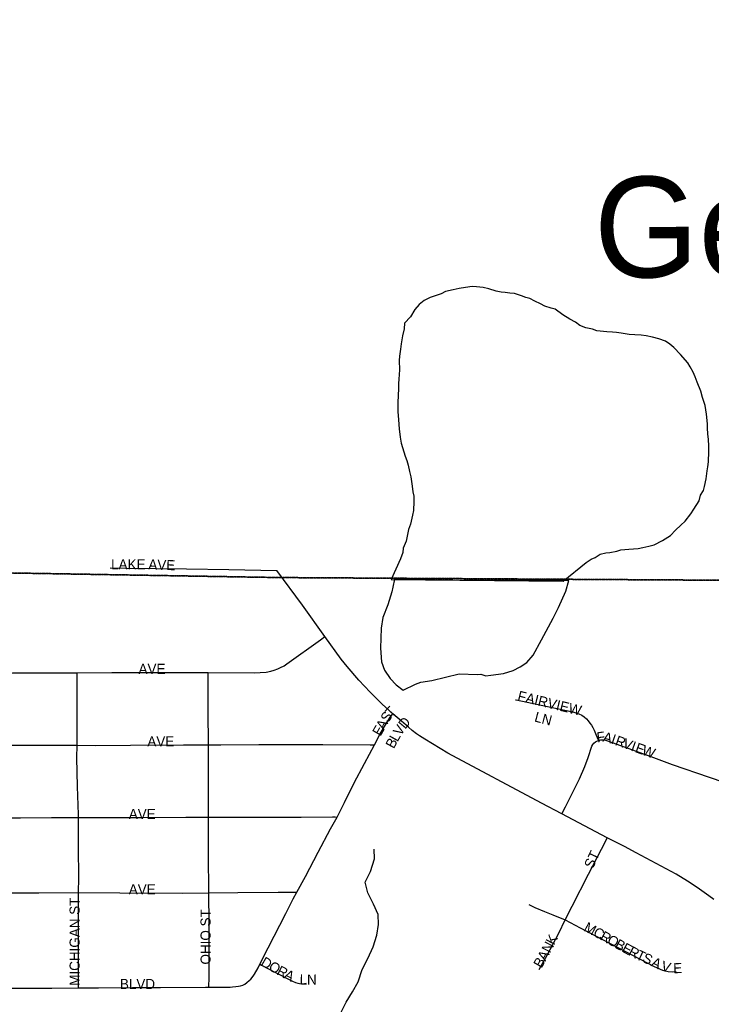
# Model space of a CAD drawing. Header units: feet. Extents: x 2113747 to 2516209, y 960708 to 1356798.
# Tile 184 of 253: x 2275296 to 2278735, y 1219463 to 1224357. Entities that reach past the tile are written whole.
import ezdxf

# ---------------------------------------------------------------- set-up
doc = ezdxf.new("R2010")
doc.units = ezdxf.units.FT
doc.header["$LTSCALE"] = 50
doc.header["$MEASUREMENT"] = 0
doc.linetypes.add('OhDOT_USTN3', pattern=[0.22, 0.165, -0.055])
for name, color, linetype in [('0_Xref', 7, 'Continuous'), ('GM_X_Adjacent_County', 251, 'OhDOT_USTN3'), ('GM_X_City_Street', 251, 'Continuous'), ('GM_X_City_Street_Text', 251, 'Continuous'), ('GM_X_County', 251, 'OhDOT_USTN3'), ('GM_X_Minor_Lake', 5, 'Continuous'), ('GM_X_Minor_Lake_Text', 5, 'Continuous'), ('GM_X_Minor_River', 5, 'Continuous'), ('GM_X_State_Route', 1, 'Continuous')]:
    doc.layers.add(name, color=color, linetype=linetype)
doc.styles.add('Styledgn030', font='dgn030.shx')
doc.styles.add('Styledgn031', font='dgn031.shx')

# ---------------------------------------------------------------- blocks, each defined once
blk = doc.blocks.new('POR')
at = {"layer": 'GM_X_Adjacent_County', "flags": 128}
blk.add_lwpolyline([(2351052.5, 1329594.3), (2350879.1, 1334708.4), (2350791.8, 1338454.2), (2350667.8, 1343781.6), (2350609.9, 1346276.9), (2350531.6, 1349651.6), (2350399.1, 1355339.2), (2350380, 1356156), (2355988.4, 1356270.2), (2362156, 1356413.1), (2364414.3, 1356332.7), (2367820.1, 1356543.6), (2373682.9, 1356692.3), (2373928.7, 1356687.9), (2374041.5, 1356698.2), (2374297, 1356706.3), (2374557, 1356715.1), (2374611, 1356721.1), (2377535.4, 1356797.8), (2377673.8, 1350903.2), (2377693.2, 1350174.6), (2377734.5, 1349029.3), (2377727.5, 1347899.2), (2377724.6, 1347726), (2377787.3, 1343505.5), (2377836.3, 1339122.8), (2378017.4, 1330260.5), (2378022.7, 1327034.1), (2378032.6, 1326390.9), (2378043.3, 1325696), (2378196.6, 1317523.5), (2378303.2, 1312082.8), (2378402.5, 1304572.8), (2378433.9, 1301943.8), (2378438, 1301598.6), (2378501, 1296323.2), (2378560.7, 1291324.1), (2378588.4, 1289003.8), (2378621.3, 1286247.6), (2378649.3, 1283902.5), (2378675.8, 1281682.1), (2378707.4, 1279034.4), (2378754.1, 1276289.5), (2378873.1, 1270911), (2378865.7, 1269735), (2378972.5, 1263470.8), (2379227.7, 1251499.9), (2379253.5, 1249553.4), (2379295.5, 1246319.3), (2379403.9, 1237932.7), (2379428.2, 1236057.6), (2379497.9, 1231510.1), (2379604.8, 1226363.7), (2379690, 1223029.2), (2374472.3, 1222923.6), (2372194.3, 1222881.1), (2369644.5, 1222836), (2365829.3, 1222755.4), (2364179.8, 1222723), (2358764.2, 1222567.9), (2356857.8, 1222526.2), (2353397.3, 1222450.6), (2350843.4, 1222394.8), (2349299.7, 1222361.1), (2344323.7, 1222288.3), (2343737.4, 1222286.4), (2341238.8, 1222244.5), (2338510.3, 1222201), (2335681.5, 1222157.3), (2333341.1, 1222132.7), (2327982.2, 1222075.8), (2326583.9, 1222060.9), (2319071, 1221920.3), (2315599.9, 1221874.5), (2313088.3, 1221841.3), (2308425.8, 1221766), (2303374.4, 1221676), (2299175.1, 1221608.8), (2298613, 1221604.6), (2295595.2, 1221590.6), (2294723.8, 1221588), (2291838.4, 1221591.7), (2289132.5, 1221589), (2288155.2, 1221588), (2287633.6, 1221586.7), (2287284, 1221585.8), (2279435.7, 1221566.7), (2276583.5, 1221584), (2274225.6, 1221624.2), (2272941.3, 1221646.2), (2272891.5, 1224957.7), (2272866, 1226650.3), (2272826.2, 1229297.2), (2272742.1, 1235619.2), (2272725.8, 1236334.6), (2272653.5, 1239711.7), (2272622.2, 1242714.8), (2272607.8, 1245574.1), (2272603.3, 1246465.6), (2272594.1, 1248304.9), (2272591.8, 1248752.1), (2272589.8, 1249140.8), (2272588.9, 1249331.4), (2273861.5, 1249361.7), (2276805.2, 1249431.7), (2277390.2, 1249445.5), (2277328.3, 1250381.2), (2277211.3, 1252109.8), (2277170.8, 1252706.6), (2276903, 1256950), (2274507, 1256901.5), (2272766.9, 1256889.2), (2272603.7, 1256897.8), (2272556.6, 1259612.4), (2272556.4, 1260536.4), (2272556.2, 1262102.7), (2272568.8, 1262895.6), (2272555.1, 1264929.6), (2272507.4, 1273182.6), (2272470.7, 1276565.2), (2272464.6, 1277200.3), (2272454.7, 1278616.8), (2272446.2, 1280038.1), (2272427.7, 1282834.5), (2272420.1, 1284104.8), (2272413, 1285151), (2272362.1, 1289611.1), (2272348, 1290511.1), (2272339.7, 1292585.1), (2272240, 1297398.1), (2272202.6, 1299771.4), (2272161.3, 1302391.8), (2279882.8, 1302541.4), (2283686.9, 1302615), (2294074.8, 1302762.8), (2295567.7, 1302772.2), (2298199.1, 1302788), (2298196.1, 1305189), (2298195.7, 1305528.8), (2298187.8, 1311966.2), (2298187.3, 1312321.1), (2298208.4, 1319400), (2298174.4, 1322861.7), (2298176.6, 1328361.7), (2298176.7, 1328633.1), (2299093.6, 1328650.4), (2302357.9, 1328712.2), (2307027.1, 1328845.7), (2308135.9, 1328856.6), (2310411.9, 1328864.9), (2312316.3, 1328940.5), (2312728.4, 1328942.6), (2313244.1, 1328952.5), (2315940.4, 1328993.4), (2319295.6, 1329027.2), (2324554.6, 1329126.7), (2326470.8, 1329162.2), (2329806.3, 1329194.6), (2329825.1, 1329214.1), (2329835.2, 1329220.5), (2329850.9, 1329223.6), (2329868.7, 1329224.6), (2330942.3, 1329244.3), (2332564.1, 1329274.2), (2338225.3, 1329378.8), (2338796.5, 1329389.3), (2339340.5, 1329399.4), (2340796.8, 1329426.3), (2342860.8, 1329464.5), (2347906.3, 1329546.2), (2351052.5, 1329594.3)], dxfattribs=at)
at = {"layer": 'GM_X_City_Street', "flags": 128}
for points in [[(2275745.7, 1221631.8), (2275822.9, 1221631)], [(2275822.9, 1221631), (2276125.4, 1221627.8), (2276335.8, 1221623.5), (2276335.9, 1221623.6), (2276574.5, 1221618.4)], [(2276233.1, 1221111.7), (2276464.9, 1221110.8), (2276491.8, 1221111.7), (2276521.3, 1221113.8), (2276544.3, 1221118.2), (2276560.4, 1221122.9), (2276579.1, 1221129.8), (2276593.4, 1221136.4), (2276610.4, 1221145.9), (2276623.8, 1221154.6), (2276790.7, 1221275.2), (2276812.7, 1221291.2)], [(2274282.9, 1221103.6), (2274402.2, 1221104), (2274556.4, 1221104.2), (2274693.4, 1221104.6), (2274909.7, 1221106.7), (2275260.3, 1221109.7), (2275581, 1221111.2)], [(2275580.8, 1220750.2), (2275580.9, 1220856.9), (2275581, 1220962.1), (2275581, 1221059.8), (2275581, 1221111.2)], [(2275581, 1221111.2), (2275753.9, 1221112), (2275982.8, 1221112), (2276166.4, 1221111.9), (2276233.1, 1221111.7)], [(2276234.1, 1220753.1), (2276234.9, 1220795.1), (2276233, 1220877.1), (2276233.1, 1221104.1), (2276233.1, 1221111.7)], [(2277760.6, 1220976.3), (2277763.8, 1220975.6), (2277819, 1220964), (2277974.3, 1220931.4), (2278046.3, 1220916.2), (2278061.5, 1220911.8), (2278075.9, 1220906.5), (2278090.7, 1220899.2), (2278102.1, 1220891.3), (2278113.4, 1220881.4), (2278122.3, 1220872), (2278131.4, 1220860.6), (2278139.1, 1220849.8), (2278146.3, 1220838), (2278152.8, 1220825.7), (2278159.7, 1220808.6), (2278171.1, 1220780.2), (2278173.6, 1220774)], [(2277060.2, 1220752.7), (2277086.5, 1220803.3), (2277104.7, 1220834.6), (2277127.2, 1220873.4), (2277137.8, 1220889.4), (2277151.9, 1220906.7)], [(2277991.3, 1220408.8), (2278009.7, 1220445.1), (2278080.1, 1220583.5), (2278106.2, 1220645.6), (2278121.7, 1220689.1), (2278141, 1220746.1), (2278145.5, 1220754.1), (2278150.7, 1220760.9), (2278158.1, 1220767.1), (2278165.9, 1220771.4), (2278173.6, 1220774)], [(2278173.6, 1220774), (2278175.1, 1220774.5), (2278185.6, 1220776.7), (2278195.9, 1220777.5), (2278208.5, 1220775.7), (2278241.7, 1220764.4), (2278342.7, 1220727), (2278447.6, 1220689.4), (2278539.7, 1220655.4), (2278724.5, 1220591.7), (2278797.8, 1220567.3), (2278918.2, 1220529.5), (2279062.9, 1220486.5), (2279257.5, 1220428.1)], [(2274282, 1220746.2), (2274421.9, 1220745.5), (2274718.7, 1220748.5), (2275040.5, 1220751.9), (2275216.6, 1220750.8), (2275478.6, 1220751.4), (2275580.8, 1220750.2)], [(2275587.7, 1220390.6), (2275587.4, 1220405.5), (2275583.3, 1220546.2), (2275580.7, 1220687.4), (2275580.8, 1220750.2)], [(2275580.8, 1220750.2), (2275674.1, 1220749.8), (2275846.1, 1220750.9), (2276110.2, 1220752.6), (2276234.1, 1220753.1)], [(2276234.1, 1220753.1), (2276296.4, 1220753.3), (2276484.5, 1220753.9), (2276607.4, 1220754.3), (2276803.7, 1220753.7), (2277039.1, 1220752.9), (2277060.2, 1220752.7)], [(2276235.3, 1220392.8), (2276235.3, 1220420.6), (2276234.7, 1220597.7), (2276234.1, 1220753.1)], [(2276873.8, 1220393.5), (2276910.1, 1220466.2), (2276959.3, 1220564.4), (2277010.6, 1220660), (2277060.2, 1220752.7)], [(2274282.3, 1220386.1), (2274431.8, 1220386.1), (2274631, 1220386.1), (2275099.7, 1220389.5), (2275299.3, 1220389.1), (2275453.3, 1220391), (2275587.7, 1220390.6)], [(2275587.7, 1220390.6), (2275771.4, 1220391.2), (2275904.3, 1220391.7), (2276122.7, 1220392.4), (2276235, 1220392.8), (2276235.3, 1220392.8)], [(2275588.9, 1220018.4), (2275589.1, 1220090.8), (2275588.3, 1220243.9), (2275587.7, 1220390.6)], [(2276235.3, 1220392.8), (2276331.6, 1220392.9), (2276526.2, 1220393.2), (2276694.7, 1220392.5), (2276850.8, 1220393.9), (2276864.1, 1220394.5), (2276873.8, 1220393.5)], [(2276236.3, 1220016.5), (2276235.6, 1220044.7), (2276235.4, 1220181.7), (2276235.3, 1220303.5), (2276235.3, 1220392.8)], [(2276674.4, 1220020.6), (2276716.6, 1220098.9), (2276780.6, 1220219.1), (2276841.9, 1220334.5), (2276873.8, 1220393.5)], [(2278008.3, 1219882.9), (2278043.5, 1219950.6), (2278124.9, 1220109.9), (2278209.7, 1220275.8), (2278217.5, 1220291)], [(2274284.2, 1220015.1), (2274372.8, 1220014.2), (2274512.7, 1220012.7), (2274643.1, 1220012.6), (2274826.8, 1220013.5), (2274999.9, 1220014.9), (2275187.7, 1220016.5), (2275390.2, 1220017), (2275588.9, 1220018.4)], [(2275587.4, 1219544), (2275587.4, 1219555.3), (2275588.4, 1219853.1), (2275588.9, 1220018.4)], [(2275588.9, 1220018.4), (2275589.5, 1220018.4), (2275793.8, 1220017.4), (2276105.2, 1220016.1), (2276236.3, 1220016.5)], [(2276236.3, 1220016.5), (2276380.1, 1220018.5), (2276580.2, 1220020.1), (2276657.7, 1220020.6), (2276674.4, 1220020.6)], [(2276236.8, 1219548.5), (2276236.9, 1219554), (2276237.8, 1219590.6), (2276237.7, 1219677), (2276237.6, 1219784.8), (2276237.4, 1219908.6), (2276236.6, 1219971.2), (2276236.3, 1220016.5)], [(2276490.1, 1219661.7), (2276530.5, 1219742.9), (2276619.5, 1219913.7), (2276656.1, 1219986.6), (2276674.4, 1220020.6)], [(2277827.6, 1219959.3), (2277856.5, 1219944), (2277904.5, 1219923.7), (2277947.1, 1219906.8), (2278008.3, 1219882.9)], [(2277878.4, 1219635.3), (2277918.7, 1219706.5), (2277977, 1219816.3), (2278008.3, 1219882.9)], [(2278008.3, 1219882.9), (2278083.4, 1219843.6), (2278343, 1219706.4), (2278450.3, 1219650.5), (2278492.3, 1219632.2), (2278505.4, 1219628.6), (2278521, 1219626.1), (2278540.2, 1219624.7), (2278560.2, 1219625.6)], [(2276236.8, 1219548.5), (2276342.9, 1219548.7), (2276354.2, 1219549.1), (2276369.8, 1219550.8), (2276383.3, 1219553), (2276393.2, 1219555.1), (2276404.5, 1219558.6), (2276415.9, 1219563.8), (2276425.8, 1219571.2), (2276437.1, 1219580.8), (2276444.5, 1219588.5), (2276456.7, 1219602.9), (2276464, 1219613.2), (2276481.3, 1219644.1), (2276490.1, 1219661.7)], [(2276490.1, 1219661.7), (2276498.8, 1219657.2), (2276567.9, 1219621.1), (2276652.9, 1219578.1), (2276666.8, 1219571.7), (2276678.7, 1219567.3), (2276687.4, 1219565.7), (2276696.5, 1219564.5), (2276703.1, 1219564.5), (2276711.9, 1219566), (2276720.3, 1219568.1)], [(2274284.9, 1219540.4), (2274288.1, 1219540.4), (2274432.9, 1219541), (2274608.9, 1219541.8), (2274807.3, 1219542.2), (2275022, 1219542.6), (2275213.3, 1219543), (2275455.8, 1219543.4), (2275587.4, 1219544)], [(2275587.4, 1219544), (2275687.5, 1219545), (2275857.2, 1219546.7), (2275996.4, 1219546.3), (2276219.1, 1219548.5), (2276236.8, 1219548.5)]]:
    blk.add_lwpolyline(points, dxfattribs=at)
at = {"layer": 'GM_X_County', "flags": 128}
blk.add_lwpolyline([(2353397.3, 1222450.6), (2356857.8, 1222526.2), (2358764.2, 1222567.9), (2364179.8, 1222723), (2365829.3, 1222755.4), (2369644.5, 1222836), (2372194.3, 1222881.1), (2374472.3, 1222923.6), (2379690, 1223029.2), (2379735.3, 1219825.9), (2379742.5, 1219374.1), (2379833.5, 1216178.2), (2380013.7, 1209139.3), (2380002.9, 1203412.7), (2380022.1, 1202248.7), (2380179.5, 1195355.7), (2380181.1, 1194352.1), (2380358.7, 1187411.8), (2380412.2, 1186569.4), (2380419, 1184192.9), (2380463.4, 1181822.8), (2380682.1, 1170162.6), (2380745.6, 1166807.5), (2380770.9, 1165044.4), (2380823.5, 1161381.7), (2380824.4, 1161039), (2380878.4, 1157551.6), (2380892.1, 1156694), (2381025.8, 1152330.2), (2381034.1, 1152022.9), (2381157.7, 1145149.6), (2381235.2, 1140057.3), (2381268.9, 1137567.7), (2381333.6, 1132856.3), (2381336.2, 1132676.3), (2381342.7, 1132209.7), (2381380.2, 1130882.5), (2381387.9, 1130504.3), (2381408.6, 1129490.6), (2381421.5, 1128859.1), (2381523.9, 1123852.6), (2381544, 1122871.8), (2381624.1, 1118858), (2381679.2, 1116097), (2382044.1, 1104151.5), (2382074.4, 1096083.3), (2382125.5, 1091786.6), (2380307.4, 1091765.7), (2379220.6, 1091753.5), (2378988.2, 1091750.9), (2374063.3, 1091695.8), (2368828.8, 1091636.7), (2365146.5, 1091594.1), (2364291.2, 1091584.2), (2363494.4, 1091575), (2360810.6, 1091544.4), (2360599, 1091542), (2358847.6, 1091522.2), (2355371.4, 1091476.5), (2352195.1, 1091434.8), (2348514, 1091386.5), (2345660.7, 1091348.1), (2342696.5, 1091308), (2341798.6, 1091295.9), (2335156.9, 1091206), (2333215.9, 1091179.6), (2331836.7, 1091160.8), (2328725.2, 1091118.3), (2328614.6, 1091116.8), (2326938, 1091094), (2326731.9, 1091091.2), (2324107.7, 1091055.6), (2318106.7, 1090974.3), (2313863.2, 1090916.7), (2307056.5, 1090902.7), (2301402.5, 1090840.2), (2299895.2, 1090830.9), (2299145.4, 1090827), (2298147.3, 1090820), (2294564.9, 1090799.7), (2294189.7, 1090794.9), (2291695.4, 1090779.5), (2287536.2, 1090732.9), (2283974.2, 1090692.1), (2281183.7, 1090660.2), (2280571.3, 1090645.8), (2279736.9, 1090638.3), (2276110.5, 1090564), (2275964.5, 1090560.6), (2275353.8, 1090543.6), (2275299.8, 1090544.7), (2274067.2, 1090515.4), (2274048.7, 1092052.6), (2274044.9, 1093010.2), (2274018.6, 1094549.4), (2274002.6, 1096381.5), (2273943.7, 1101977.2), (2273922.8, 1103968.8), (2273927.6, 1105260.2), (2273894.8, 1107881.1), (2273890.4, 1108659.3), (2273891.8, 1109492.1), (2273890, 1109707.5), (2273888.6, 1109866.3), (2273884.8, 1110318.2), (2273883.9, 1110420.3), (2273881.1, 1110747.6), (2273877.5, 1111173.5), (2273872.2, 1111793.8), (2273868, 1112293.9), (2273861.4, 1113068.9), (2273859.5, 1113280.7), (2273857.2, 1113574.9), (2273856.5, 1113636.4), (2273852.3, 1114201.4), (2273851, 1114280.8), (2273847.8, 1114656.2), (2273844.6, 1115019.5), (2273877.6, 1116829.3), (2273876.6, 1118816.7), (2273859.4, 1119169.8), (2273866, 1121326.5), (2273809.4, 1124393.2), (2273799.7, 1125028), (2273794.2, 1125937.8), (2273793.6, 1126045), (2273791.5, 1126394.8), (2273784.2, 1127598.8), (2273782.4, 1127896.3), (2273781.7, 1128012.6), (2273776.3, 1128907.7), (2273761.9, 1131307.3), (2273735.1, 1134958.5), (2273727.1, 1137671.6), (2273707.6, 1143905.8), (2273706.6, 1144116.6), (2273652, 1147705.5), (2273648.4, 1148193.1), (2273644.5, 1148717.3), (2273636.5, 1149823), (2273631.6, 1150488), (2273596.3, 1155295.4), (2273585.4, 1158808.2), (2273559.6, 1160545.6), (2273539.3, 1163371.7), (2273485.8, 1167056), (2273464.5, 1168621), (2273462.1, 1168895.5), (2273425.8, 1173043.6), (2273428, 1173103.9), (2273414.8, 1174719.8), (2273391.7, 1176176.2), (2273394.3, 1176620.2), (2273384.1, 1177023.3), (2273357.7, 1177775.8), (2273351.3, 1179125), (2273359.1, 1179653.6), (2273321.3, 1182083.5), (2273216.2, 1187364.3), (2273163.7, 1190519), (2273176, 1191452.9), (2273227.8, 1192712.3), (2273152, 1195400.2), (2273192.8, 1198453.5), (2273071.2, 1206556.1), (2272990.9, 1215563.4), (2272974.8, 1216501), (2272977.4, 1217406), (2272968.2, 1218487.3), (2272961.9, 1219224.8), (2272959.4, 1219526.6), (2272955.4, 1219996), (2272952.1, 1220381.2), (2272949.1, 1220734.4), (2272946, 1221095.4), (2272941.3, 1221646.2), (2274225.6, 1221624.2), (2276583.5, 1221584), (2279435.7, 1221566.7), (2287284, 1221585.8), (2287633.6, 1221586.7), (2288155.2, 1221588), (2289132.5, 1221589), (2291838.4, 1221591.7), (2294723.8, 1221588), (2295595.2, 1221590.6), (2298613, 1221604.6), (2299175.1, 1221608.8), (2303374.4, 1221676), (2308425.8, 1221766), (2313088.3, 1221841.3), (2315599.9, 1221874.5), (2319071, 1221920.3), (2326583.9, 1222060.9), (2327982.2, 1222075.8), (2333341.1, 1222132.7), (2335681.5, 1222157.3), (2338510.3, 1222201), (2341238.8, 1222244.5), (2343737.4, 1222286.4), (2344323.7, 1222288.3), (2349299.7, 1222361.1), (2350843.4, 1222394.8), (2353397.3, 1222450.6)], dxfattribs=at)
at = {"layer": 'GM_X_Minor_Lake'}
for p, q in [((2277142.2, 1221575.1), (2277998.9, 1221565.3)), ((2277545.8, 1221570.1), (2277159.3, 1221576.7)), ((2278026.4, 1221569.9), (2277545.8, 1221570.1))]:
    blk.add_line(p, q, dxfattribs=at)
at = {"layer": 'GM_X_Minor_Lake', "flags": 128}
for points in [[(2278722.6, 1222237.2), (2278720.2, 1222271.3), (2278717.9, 1222297.3), (2278715.5, 1222327.4), (2278715.3, 1222347.5), (2278710.7, 1222395.6), (2278704.2, 1222439.6), (2278691.7, 1222479.6), (2278683.4, 1222509.6), (2278664.8, 1222555.5), (2278654.5, 1222581.4), (2278644.2, 1222605.4), (2278629.9, 1222631.3), (2278617.7, 1222651.2), (2278581.2, 1222692.9), (2278548.8, 1222726.6), (2278528.6, 1222744.4), (2278506.4, 1222758.1), (2278474.3, 1222769.8), (2278442.1, 1222779.4), (2278410.1, 1222785), (2278386, 1222788.7), (2278354, 1222790.3), (2278326, 1222791.9), (2278285.9, 1222799.4), (2278263.9, 1222801.2), (2278243.8, 1222802.9), (2278215.8, 1222804.6), (2278165.7, 1222809.9), (2278143.6, 1222817.7), (2278111.5, 1222825.3), (2278081.4, 1222837), (2278059.2, 1222852.7), (2278031, 1222868.4), (2277996.8, 1222890.1), (2277958.4, 1222917.6), (2277938.4, 1222923.4), (2277906.2, 1222933), (2277886.1, 1222944.8), (2277857.9, 1222958.5), (2277831.8, 1222970.2), (2277811.7, 1222976), (2277791.6, 1222983.7), (2277755.5, 1222995.3), (2277733.4, 1222997), (2277709.4, 1223000.7), (2277689.4, 1223002.5), (2277665.3, 1223008.2), (2277629.2, 1223019.8), (2277601.1, 1223025.4), (2277567, 1223029), (2277545, 1223030.8), (2277513.1, 1223026.3), (2277481.1, 1223019.9), (2277451.2, 1223013.5), (2277413.3, 1223005), (2277391.4, 1222994.7), (2277337.6, 1222975.9), (2277307.8, 1222961.5), (2277282, 1222941.1), (2277260.3, 1222916.8), (2277238.8, 1222880.4), (2277209.1, 1222847.9), (2277207.5, 1222819.8), (2277199.9, 1222785.6), (2277192.4, 1222745.3), (2277188.7, 1222719.2), (2277185.1, 1222685), (2277183.3, 1222662.9), (2277183.9, 1222616.8), (2277182.2, 1222592.7), (2277180.4, 1222570.6), (2277178.7, 1222548.5), (2277179, 1222520.4), (2277177.4, 1222492.3), (2277175.9, 1222450.1), (2277176.3, 1222410), (2277178.8, 1222367.9), (2277183.3, 1222323.8), (2277187.8, 1222281.8), (2277192.2, 1222251.7), (2277198.5, 1222229.7), (2277213, 1222187.8), (2277221.2, 1222165.8), (2277227.5, 1222141.8), (2277233.9, 1222111.8), (2277240.2, 1222083.8), (2277244.5, 1222061.8), (2277246.7, 1222037.7), (2277251.1, 1222009.7), (2277255.3, 1221987.7), (2277255.6, 1221961.6), (2277254.2, 1221917.4), (2277248.5, 1221893.3), (2277239, 1221849), (2277229.3, 1221822.8), (2277218, 1221764.5), (2277202.4, 1221730.1), (2277200.6, 1221708.1), (2277189, 1221677.8), (2277142.2, 1221575.1)], [(2277998.9, 1221565.3), (2278113.3, 1221659.5), (2278137.2, 1221675.9), (2278157.1, 1221684.2), (2278182.9, 1221700.6), (2278210.8, 1221706.9), (2278230.8, 1221709.2), (2278264.7, 1221715.7), (2278284.6, 1221721.9), (2278304.6, 1221724.2), (2278324.6, 1221724.4), (2278370.6, 1221729.1), (2278394.5, 1221733.4), (2278424.4, 1221739.8), (2278450.4, 1221746.1), (2278492.1, 1221768.7), (2278531.8, 1221793.3), (2278557.5, 1221819.7), (2278583.2, 1221844.1), (2278605, 1221864.5), (2278632.6, 1221900.9), (2278648.3, 1221923.2), (2278673.8, 1221965.7), (2278681.5, 1221993.9), (2278695.2, 1222016.1), (2278701, 1222036.3), (2278708.5, 1222074.5), (2278714.1, 1222114.7), (2278717.8, 1222134.8), (2278721.5, 1222158.9), (2278722.9, 1222211.1), (2278722.6, 1222237.2)], [(2277159.3, 1221576.7), (2277151.8, 1221536.9), (2277146.1, 1221512.8), (2277126.9, 1221448.5), (2277101.7, 1221386), (2277092.4, 1221331.8), (2277089.6, 1221233.6), (2277094.4, 1221165.5), (2277109, 1221123.6), (2277137.5, 1221082), (2277167.9, 1221050.3), (2277202.2, 1221024.7), (2277263.9, 1221053.6), (2277289.8, 1221064), (2277345.7, 1221072.8), (2277480.2, 1221105.9), (2277572.9, 1221102.9)], [(2277572.9, 1221102.9), (2277588.9, 1221103), (2277613, 1221095.1), (2277639, 1221099.2), (2277701, 1221107.6), (2277749, 1221121.8), (2277784.9, 1221140), (2277816.8, 1221162.2), (2277848.7, 1221198.5), (2277890.4, 1221274.8), (2277947.9, 1221381.3), (2277975.7, 1221435.5), (2278011.3, 1221515.9), (2278026.4, 1221569.9)]]:
    blk.add_lwpolyline(points, dxfattribs=at)
at = {"layer": 'GM_X_Minor_River', "flags": 128}
blk.add_lwpolyline([(2276894.1, 1219423.8), (2276919.4, 1219474.2), (2276950.8, 1219524.7), (2276978.2, 1219575.2), (2276999.5, 1219635.6), (2277026.8, 1219690), (2277054.1, 1219748.5), (2277071.4, 1219806.9), (2277080.7, 1219859.1), (2277078.1, 1219909.1), (2277055.4, 1219960.9), (2277026.7, 1220016.6), (2277014, 1220070.5), (2277039.4, 1220123), (2277060.6, 1220185.4), (2277058, 1220233.4)], dxfattribs=at)
at = {"layer": 'GM_X_State_Route', "flags": 128}
for points in [[(2278617.1, 1220074.7), (2278616.9, 1220074.8), (2278560.1, 1220108.9), (2278360.3, 1220215.8), (2278302.5, 1220246.7), (2278217.5, 1220291), (2277991.3, 1220408.8), (2277889.7, 1220461.8), (2277425.2, 1220710.7), (2277310, 1220781), (2277283.5, 1220797.1), (2277269.5, 1220807.3), (2277248, 1220824.1), (2277228.3, 1220841.1), (2277193.6, 1220870.9), (2277151.9, 1220906.7), (2277098.6, 1220955.4), (2277037.9, 1221014.4), (2276982.6, 1221074.1), (2276924, 1221142.7), (2276894.8, 1221178.8), (2276812.7, 1221291.2), (2276702.5, 1221446.5), (2276574.5, 1221618.4)], [(2278746.7, 1219983.4), (2278723.1, 1220001.6), (2278663.8, 1220043.7), (2278617.1, 1220074.7)]]:
    blk.add_lwpolyline(points, dxfattribs=at)
at = {"layer": 'GM_X_City_Street_Text', "char_height": 50, "attachment_point": 7, "line_spacing_factor": 0.8, "style": 'Styledgn030'}
for s, insert, rotation in [('{\\Fdgn000|c0;\\C256;LAKE}', (2275750.2, 1221624.6), 0), ('{\\Fdgn000|c0;\\C256;AVE}', (2275934.8, 1221624.6), 358.0261), ('{\\Fdgn000|c0;\\C256;AVE}', (2275886.6, 1221105.4), 0), ('{\\Fdgn000|c0;\\C256;FAIRVIEW}', (2277768.1, 1220973.6), 346.3748), ('{\\Fdgn000|c0;\\C256;S}', (2277128, 1220859), 56.022), ('{\\Fdgn000|c0;\\C256;T}', (2277144.8, 1220884.6), 47.3184), ('{\\Fdgn000|c0;\\C256;LN}', (2277852, 1220869.4), 345.2649), ('{\\Fdgn000|c0;\\C256;A}', (2277107.1, 1220822.6), 60.0764), ('{\\Fdgn000|c0;\\C256;D}', (2277212.5, 1220827.6), 50.4015), ('{\\Fdgn000|c0;\\C256;E}', (2277089.5, 1220792.1), 60.0484), ('{\\Fdgn000|c0;\\C256;V}', (2277190.7, 1220793.5), 57.1282), ('{\\Fdgn000|c0;\\C256;F}', (2278168.4, 1220764.5), 7.5621), ('{\\Fdgn000|c0;\\C256;A}', (2278192.1, 1220769.8), 345.826), ('{\\Fdgn000|c0;\\C256;AVE}', (2275930.6, 1220744.6), 0), ('{\\Fdgn000|c0;\\C256;B}', (2277155.8, 1220730), 61.6318), ('{\\Fdgn000|c0;\\C256;L}', (2277174.3, 1220764.4), 60.611), ('{\\Fdgn000|c0;\\C256;I}', (2278232.5, 1220759.7), 341.2609), ('{\\Fdgn000|c0;\\C256;R}', (2278252.9, 1220752.7), 340.4131), ('{\\Fdgn000|c0;\\C256;V}', (2278290.2, 1220739.5), 340.3829), ('{\\Fdgn000|c0;\\C256;I}', (2278331.6, 1220724.7), 340.3344), ('{\\Fdgn000|c0;\\C256;E}', (2278352.4, 1220717.3), 340.3884), ('{\\Fdgn000|c0;\\C256;W}', (2278385.6, 1220705.5), 340.3846), ('{\\Fdgn000|c0;\\C256;AVE}', (2275838.2, 1220383.8), 0), ('{\\Fdgn000|c0;\\C256;ST}', (2278145.8, 1220132.7), 64.9879), ('{\\Fdgn000|c0;\\C256;AVE}', (2275838.2, 1220009.8), 0), ('{\\Fdgn000|c0;\\C256;MICHIGAN ST}', (2275594.5, 1219554.9), 90), ('{\\Fdgn000|c0;\\C256;OHIO ST}', (2276245.7, 1219660.5), 90), ('{\\Fdgn000|c0;\\C256;M}', (2278096.4, 1219830.3), 331.3983), ('{\\Fdgn000|c0;\\C256;C}', (2278142.8, 1219805), 331.4165), ('{\\Fdgn000|c0;\\C256;K}', (2277953.1, 1219753.5), 62.3521), ('{\\Fdgn000|c0;\\C256;R}', (2278177.6, 1219786), 331.4147), ('{\\Fdgn000|c0;\\C256;O}', (2278212.3, 1219767.1), 331.4018), ('{\\Fdgn000|c0;\\C256;B}', (2278251, 1219746), 331.4003), ('{\\Fdgn000|c0;\\C256;N}', (2277932.5, 1219714.4), 62.2514), ('{\\Fdgn000|c0;\\C256;E}', (2278285.7, 1219727.1), 331.401), ('{\\Fdgn000|c0;\\C256;R}', (2278318.2, 1219709.4), 332.8302), ('{\\Fdgn000|c0;\\C256;T}', (2278355.5, 1219690.3), 334.6427), ('{\\Fdgn000|c0;\\C256;D}', (2276490.2, 1219658.8), 329.6098), ('{\\Fdgn000|c0;\\C256;B}', (2277890.4, 1219639.4), 60.3274), ('{\\Fdgn000|c0;\\C256;A}', (2277910.4, 1219674.5), 60.9777), ('{\\Fdgn000|c0;\\C256;S}', (2278387.5, 1219675.1), 334.8617), ('{\\Fdgn000|c0;\\C256;A}', (2278431.3, 1219654.6), 334.8524), ('{\\Fdgn000|c0;\\C256;O}', (2276528.9, 1219636.1), 330.3082), ('{\\Fdgn000|c0;\\C256;R}', (2276569.9, 1219612.8), 332.8672), ('{\\Fdgn000|c0;\\C256;V}', (2278481.5, 1219632), 343.7963), ('{\\Fdgn000|c0;\\C256;E}', (2278546.3, 1219616.9), 2.1403), ('{\\Fdgn000|c0;\\C256;BLVD}', (2275794.2, 1219539), 0), ('{\\Fdgn000|c0;\\C256;A}', (2276605.9, 1219594.3), 333.5354), ('{\\Fdgn000|c0;\\C256;L}', (2276687.5, 1219561.5), 358.876), ('{\\Fdgn000|c0;\\C256;N}', (2276724.5, 1219560.8), 0.342)]:
    blk.add_mtext(s, dxfattribs=dict(at, insert=insert, rotation=rotation))
at = {"layer": 'GM_X_Minor_Lake_Text', "insert": (2278153.5, 1222923.5), "char_height": 500.284, "attachment_point": 7, "rotation": 0.3418, "line_spacing_factor": 0.8, "style": 'Styledgn031'}
blk.add_mtext('{\\Fdgn000|c0;\\C256;Geauga}', dxfattribs=at)

msp = doc.modelspace()

# ---------------------------------------------------------------- block references
at = {"layer": '0_Xref'}
msp.add_blockref('POR', (0, 0), dxfattribs=at)

doc.saveas('drawing.dxf')
